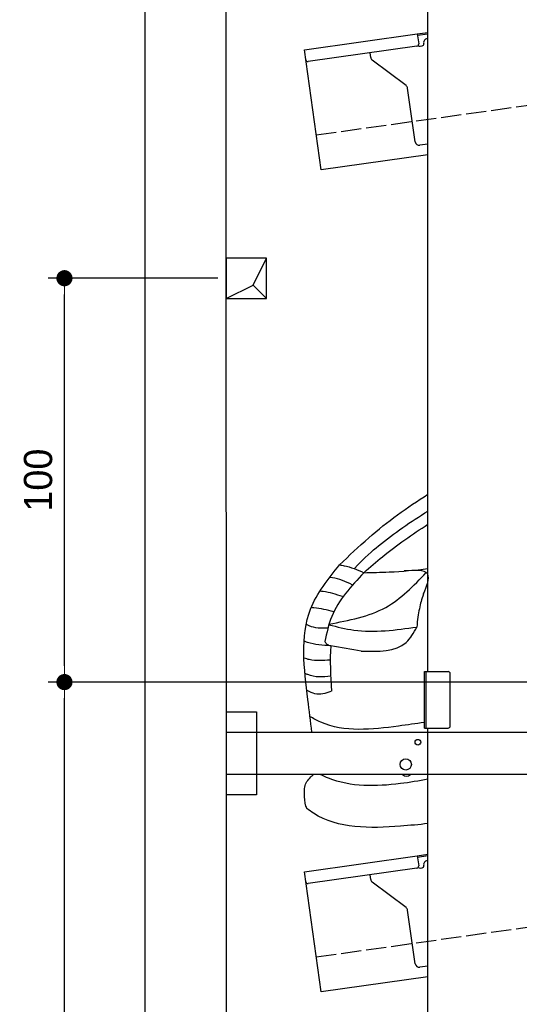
# Model space of a CAD drawing. Extents: x -311 to 6440, y -744 to 5824.
# Tile 2 of 8: x -311 to 926, y 1052 to 3490. Entities that reach past the tile are written whole.
import ezdxf

# ---------------------------------------------------------------- set-up
doc = ezdxf.new("R2010")
doc.units = 0
doc.header["$LTSCALE"] = 10
doc.header["$MEASUREMENT"] = 0
doc.linetypes.add('GEN3', pattern=[6.25, 5, -1.25])
doc.layers.get('0').update_dxf_attribs({"linetype": 'CONTINUOUS'})
doc.layers.get('DEFPOINTS').update_dxf_attribs({"linetype": 'CONTINUOUS'})
for name, color, linetype in [('3', 6, 'GEN3'), ('BREAKTHROUGH', 1, 'CONTINUOUS'), ('CAR', 1, 'CONTINUOUS'), ('SICHTBARE_KANTEN_DIN_', 7, 'CONTINUOUS')]:
    doc.layers.add(name, color=color, linetype=linetype)
doc.layers.add('AM_0', color=7, linetype='CONTINUOUS', lineweight=30)
doc.layers.add('AM_5', color=3, linetype='CONTINUOUS', lineweight=15)
doc.dimstyles.new('KLAUS_DXF', dxfattribs={"dimscale": 20, "dimtxt": 3.5, "dimasz": 2, "dimexe": 2, "dimexo": 1, "dimgap": 1.5, "dimtad": 1, "dimlfac": 0.1, "dimdsep": 46, "dimtxsty": 'STANDARD', "dimblk": 'DOT', "dimcen": 2, "dimclrd": 256, "dimclre": 256, "dimclrt": 2, "dimadec": 0, "dimazin": 0, "dimtfac": 1, "dimtmove": 2, "dimatfit": 3, "dimfxl": 1, "dimtolj": 1, "dimarcsym": 0})

# ---------------------------------------------------------------- blocks, each defined once
blk = doc.blocks.new('_DOT')
at = {"color": 0, "linetype": 'ByBlock'}
blk.add_line((-0.5, 0), (-1, 0), dxfattribs=at)
at = {"color": 0, "linetype": 'ByBlock', "const_width": 0.5}
blk.add_lwpolyline([(-0.25, 0, 1), (0.25, 0, 1)], format="xyb", close=True, dxfattribs=at)
blk = doc.blocks.new('*D8')
at = {"layer": 'AM_5', "lineweight": -2, "transparency": 16777216}
for p, q in [((5479.5, 1850), (-240.5, 1850)), ((-200.5, -160), (-200.5, 1810)), ((179.5, -200), (-240.5, -200))]:
    blk.add_line(p, q, dxfattribs=at)
at = {"layer": 'DEFPOINTS', "color": 0, "transparency": 16777216}
for p in [(-200.5, 1850), (5499.5, 1850), (199.5, -200)]:
    blk.add_point(p, dxfattribs=at)
at = {"layer": 'AM_5', "lineweight": -2, "transparency": 16777216, "xscale": 40, "yscale": 40, "zscale": 40}
for p, rotation in [((-200.5, 1850), 90), ((-200.5, -200), 270)]:
    blk.add_blockref('_DOT', p, dxfattribs=dict(at, rotation=rotation))
at = {"layer": 'AM_5', "color": 2, "transparency": 16777216, "insert": (-265.5, 825), "char_height": 70, "attachment_point": 5, "rotation": 90}
blk.add_mtext('\\A1;205', dxfattribs=at)
blk = doc.blocks.new('*D9')
at = {"layer": 'AM_5', "lineweight": -2, "transparency": 16777216}
for p, q in [((179.5, 2850), (-240.5, 2850)), ((-200.5, 1890), (-200.5, 2810)), ((5479.5, 1850), (-240.5, 1850))]:
    blk.add_line(p, q, dxfattribs=at)
at = {"layer": 'DEFPOINTS', "color": 0, "transparency": 16777216}
for p in [(-200.5, 2850), (199.5, 2850), (5499.5, 1850)]:
    blk.add_point(p, dxfattribs=at)
at = {"layer": 'AM_5', "lineweight": -2, "transparency": 16777216, "xscale": 40, "yscale": 40, "zscale": 40}
for p, rotation in [((-200.5, 2850), 90), ((-200.5, 1850), 270)]:
    blk.add_blockref('_DOT', p, dxfattribs=dict(at, rotation=rotation))
at = {"layer": 'AM_5', "color": 2, "transparency": 16777216, "insert": (-265.5, 2350), "char_height": 70, "attachment_point": 5, "rotation": 90}
blk.add_mtext('\\A1;100', dxfattribs=at)
blk = doc.blocks.new('Car Van')
at = {"layer": 'CAR'}
blk.add_ellipse((20380.2, 3799.5), major_axis=(-0.1, -50.8), ratio=0.500238, start_param=5.885343, end_param=6.683233, dxfattribs=at)
for points, knots in [([(20214.3, 4271.5), (20238.1, 4294.4), (20306.3, 4359.7), (20382.1, 4414.3), (20433.5, 4446.4)], [0, 0, 0, 0, 99.01122, 282.525902, 282.525902, 282.525902, 282.525902]), ([(20250.5, 4262.2), (20279.7, 4292.4), (20333.2, 4338.8), (20390.9, 4379), (20433.5, 4405.1)], [0, 0, 0, 0, 61.191082, 212.400599, 212.400599, 212.400599, 212.400599]), ([(20274.4, 4252.4), (20289.9, 4265.8), (20340.4, 4309.6), (20394.6, 4347.8), (20433.5, 4372.2)], [0, 0, 0, 0, 61.191082, 200.287904, 200.287904, 200.287904, 200.287904]), ([(20146, 3857.6), (20142.8, 3884.2), (20130.4, 3985.9), (20110.2, 4141.6), (20186.3, 4236.6), (20214.3, 4271.5)], [102.88586, 102.88586, 102.88586, 102.88586, 183.09991, 407.242491, 537.697964, 537.697964, 537.697964, 537.697964]), ([(20214.8, 4271.5), (20218.5, 4271), (20239.2, 4267.8), (20258.5, 4259.4), (20274.4, 4252.4)], [0, 0, 0, 0, 11.058748, 62.7292, 62.7292, 62.7292, 62.7292]), ([(20274.4, 4252.4), (20243.2, 4218.7), (20196.8, 4168.7), (20182.6, 4103.1), (20178, 4081.8)], [0, 0, 0, 0, 134.113244, 198.863456, 198.863456, 198.863456, 198.863456]), ([(20188.3, 4125.2), (20237.8, 4134.3), (20331.7, 4151.5), (20397.8, 4220), (20429.2, 4252.5)], [0, 0, 0, 0, 146.589383, 278.556341, 278.556341, 278.556341, 278.556341]), ([(20274.4, 4252.4), (20295.4, 4252.8), (20348.7, 4253.8), (20401.6, 4258.6), (20433.5, 4262.6)], [0, 0, 0, 0, 62.922164, 159.752377, 159.752377, 159.752377, 159.752377]), ([(20422.3, 4199.8), (20430.4, 4219.4), (20448.1, 4262.2), (20400.1, 4258.5), (20374.2, 4256.6)], [0, 0, 0, 0, 50.261015, 109.34861, 109.34861, 109.34861, 109.34861]), ([(20245.6, 4222.5), (20229.6, 4229.9), (20211.3, 4238.3), (20191.5, 4240.4), (20189, 4240.7)], [0, 0, 0, 0, 51.841966, 59.626213, 59.626213, 59.626213, 59.626213]), ([(20221.8, 4193.1), (20206, 4198.4), (20187.6, 4204.5), (20168.4, 4206.3), (20165.7, 4206.6)], [0, 0, 0, 0, 49.845493, 57.799057, 57.799057, 57.799057, 57.799057]), ([(20422.3, 4199.8), (20417.6, 4185), (20412.9, 4170.4), (20406.9, 4134.8), (20406, 4117.7)], [42.387721, 42.387721, 42.387721, 42.387721, 103.78676, 155.115105, 155.115105, 155.115105, 155.115105]), ([(20200, 4155.7), (20183.7, 4159.8), (20165.2, 4164.4), (20146.2, 4165.6), (20143.8, 4165.8)], [0, 0, 0, 0, 49.950236, 57.070608, 57.070608, 57.070608, 57.070608]), ([(20185.7, 4114.8), (20169.6, 4114.7), (20150.9, 4114.6), (20134.4, 4122.6), (20132.1, 4123.8)], [0, 0, 0, 0, 46.832425, 54.607177, 54.607177, 54.607177, 54.607177]), ([(20188.1, 4123.6), (20208.6, 4118.4), (20279.9, 4100.4), (20353.6, 4110.6), (20406.1, 4117.9)], [0, 0, 0, 0, 63.072856, 219.630486, 219.630486, 219.630486, 219.630486]), ([(20268.4, 4058.3), (20311, 4057), (20371, 4055.1), (20398.2, 4103.7), (20406.1, 4117.9)], [0, 0, 0, 0, 113.345743, 159.724118, 159.724118, 159.724118, 159.724118]), ([(20192.6, 4071.6), (20173, 4072.7), (20150.6, 4074), (20129.6, 4081.4), (20127, 4082.4)], [0, 0, 0, 0, 58.306737, 66.552342, 66.552342, 66.552342, 66.552342]), ([(20178, 4081.8), (20179.5, 4079.6), (20183, 4074.4), (20189.1, 4072.6), (20192.6, 4071.6)], [0, 0, 0, 0, 7.785315, 18.291548, 18.291548, 18.291548, 18.291548]), ([(20191.4, 4036.2), (20173.9, 4034.9), (20151.9, 4033.1), (20131, 4039.3), (20126.8, 4040.6)], [0, 0, 0, 0, 51.771152, 65.090699, 65.090699, 65.090699, 65.090699]), ([(20192.7, 3995.9), (20172.9, 3994.1), (20150.7, 3992.2), (20131.6, 4001.9), (20129.5, 4002.9)], [0, 0, 0, 0, 57.081248, 64.028558, 64.028558, 64.028558, 64.028558]), ([(20193.2, 3958), (20179.7, 3953.7), (20159, 3947.3), (20140.7, 3957.4), (20134.4, 3960.9)], [0, 0, 0, 0, 39.98906, 60.944602, 60.944602, 60.944602, 60.944602]), ([(20424.5, 3881.5), (20403.5, 3878.5), (20317.7, 3866.3), (20215.3, 3855.3), (20149.5, 3891.4), (20140.4, 3896.4)], [113.912784, 113.912784, 113.912784, 113.912784, 177.26422, 370.522965, 401.282956, 401.282956, 401.282956, 401.282956]), ([(20133.4, 3668.4), (20132.6, 3670.5), (20128.1, 3682.2), (20127.7, 3700.5), (20126.9, 3726.2), (20138, 3742.6), (20147.8, 3750.8), (20150.2, 3752.6)], [0, 0, 0, 0, 6.668808, 37.633719, 53.92976, 83.006518, 92.203416, 92.203416, 92.203416, 92.203416]), ([(20433.5, 3740.8), (20411, 3736.7), (20329.3, 3723.3), (20234.2, 3721.1), (20173.5, 3749.4), (20166.8, 3752.6)], [77.68835, 77.68835, 77.68835, 77.68835, 146.515463, 324.860687, 347.251757, 347.251757, 347.251757, 347.251757]), ([(20433.5, 3631.1), (20411.2, 3628.7), (20314.9, 3619.4), (20203.3, 3617.6), (20138.9, 3664.4), (20133.4, 3668.4)], [138.661944, 138.661944, 138.661944, 138.661944, 205.679389, 423.537531, 443.70981, 443.70981, 443.70981, 443.70981])]:
    blk.add_open_spline(points, degree=3, knots=knots, dxfattribs=at)
for points in [[(20192.6, 4071.6), (20190.1, 4035.2), (20192.4, 3997), (20194.6, 3958.9)], [(20268.4, 4058.3), (20243.1, 4062.7), (20217.8, 4067.2), (20192.6, 4071.6)]]:
    blk.add_open_spline(points, degree=3, dxfattribs=at)

msp = doc.modelspace()

# ---------------------------------------------------------------- linework, layer by layer
for p, q in [((-0.481, -499.995), (-0.481, 5500.005)), ((699.991, 1876.226), (699.991, 3646.226)), ((393.756, 3415.602), (673.507, 3454.919)), ((673.507, 3454.919), (699.991, 3458.641)), ((673.507, 3454.919), (676.986, 3430.162)), ((699.991, 3454.601), (674.063, 3450.957)), ((697.875, 3443.196), (699.991, 3443.493)), ((435.508, 3118.522), (393.756, 3415.602)), ((672.731, 3424.515), (402.883, 3386.59)), ((680.297, 3424.568), (685.248, 3425.264)), ((689.504, 3430.911), (689.364, 3431.901)), ((558.024, 3396.419), (556.374, 3408.162)), ((645.648, 3326.723), (561.909, 3389.825)), ((668.162, 3187.573), (649.533, 3320.128)), ((699.991, 3181.948), (679.456, 3179.062)), ((699.991, 3155.692), (435.508, 3118.522)), ((690.991, 1876.226), (749.991, 1876.226)), ((690.991, 1736.226), (690.991, 1876.226)), ((694.991, 1876.226), (694.991, 1736.226)), ((754.991, 1741.226), (754.991, 1871.226)), ((199.991, 1776.226), (274.991, 1776.226)), ((199.991, 1776.226), (274.991, 1776.226)), ((274.991, 1776.226), (274.991, 1571.226)), ((274.991, 1776.226), (274.991, 1571.226)), ((690.991, 1736.226), (749.991, 1736.226)), ((699.991, -193.774), (699.991, 1736.226)), ((199.991, 1726.226), (1039.968, 1726.226)), ((1039.968, 1621.226), (199.991, 1621.226)), ((274.991, 1571.226), (199.991, 1571.226)), ((274.991, 1571.226), (199.991, 1571.226)), ((393.756, 1380.602), (673.507, 1419.919)), ((673.507, 1419.919), (699.991, 1423.641)), ((673.507, 1419.919), (676.986, 1395.162)), ((699.991, 1419.601), (674.063, 1415.957)), ((680.297, 1389.568), (685.248, 1390.264)), ((689.504, 1395.911), (689.364, 1396.901)), ((435.508, 1083.522), (393.756, 1380.602)), ((672.731, 1389.515), (402.883, 1351.59)), ((558.024, 1361.419), (556.374, 1373.162)), ((645.648, 1291.723), (561.909, 1354.825)), ((668.162, 1152.573), (649.533, 1285.128)), ((699.991, 1146.948), (679.456, 1144.062)), ((699.991, 1120.692), (435.508, 1083.522))]:
    msp.add_line(p, q)
for centre, radius in [((674.991, 1701.226), 7), ((644.991, 1646.226), 14)]:
    msp.add_circle(centre, radius)
for centre, radius, start, end in [((699.267, 3433.293), 10, 98, 188), ((672.035, 3429.466), 5, 278, 8), ((679.601, 3429.519), 5, 221.236717, 278), ((684.552, 3430.215), 5, 278, 8), ((402.187, 3391.541), 5, 188, 278), ((567.927, 3397.811), 10, 188, 233), ((639.63, 3318.734), 10, 8, 53), ((678.065, 3188.965), 10, 188, 278), ((749.991, 1871.226), 5, 0, 90), ((749.991, 1741.226), 5, 270, 0), ((672.035, 1394.466), 5, 278, 8), ((679.601, 1394.519), 5, 221.236717, 278), ((684.552, 1395.215), 5, 278, 8), ((699.267, 1398.293), 10, 98, 188), ((402.187, 1356.541), 5, 188, 278), ((567.927, 1362.811), 10, 188, 233), ((639.63, 1283.736), 10, 8, 53), ((678.065, 1153.965), 10, 188, 278)]:
    msp.add_arc(centre, radius, start, end)
at = {"layer": '3'}
for p, q in [((423.4, 3204.675), (5430.808, 3908.42)), ((423.4, 1169.675), (5430.808, 1873.42))]:
    msp.add_line(p, q, dxfattribs=at)
at = {"layer": 'BREAKTHROUGH'}
for p, q in [((267.09, 2832.957), (299.717, 2900.005)), ((267.09, 2832.957), (299.717, 2900.005)), ((199.717, 2800.005), (267.09, 2832.957)), ((199.717, 2800.005), (267.09, 2832.957)), ((266.872, 2832.85), (299.717, 2800.005)), ((266.872, 2832.85), (299.717, 2800.005))]:
    msp.add_line(p, q, dxfattribs=at)
msp.add_lwpolyline([(299.717, 2900.005), (199.717, 2900.005), (199.717, 2800.005), (299.717, 2800.005)], close=True, dxfattribs=at)
msp.add_lwpolyline([(299.717, 2900.005), (199.717, 2900.005), (199.717, 2800.005), (299.717, 2800.005)], close=True, dxfattribs=at)
at = {"layer": 'SICHTBARE_KANTEN_DIN_'}
msp.add_line((199.486, 5300.005), (200.005, -200), dxfattribs=at)

# ---------------------------------------------------------------- block references
at = {"layer": 'AM_0'}
msp.add_blockref('Car Van', (-19733.518, -2131.485), dxfattribs=at)

# ---------------------------------------------------------------- dimensions: what is measured, and where the dimension line sits
at = {"layer": 'AM_5'}
for base, p1, p2, override, picture, middle in [((-200.481, 2850.005), (5499.51, 1850.005), (199.51, 2850.005), {"dimpost": '', "dimtol": 0, "dimlim": 0, "dimtp": 0, "dimtm": 0, "dimtfac": 1, "dimtdec": 2, "dimtolj": 1, "dimtzin": 7}, '*D9', (-265.481, 2350.005)), ((-200.481, 1850.005), (199.51, -199.995), (5499.51, 1850.005), {"dimtol": 0, "dimlim": 0, "dimtp": 0, "dimtm": 0, "dimtfac": 1, "dimtdec": 2, "dimtolj": 1, "dimtzin": 7}, '*D8', (-265.481, 825.005))]:
    dim = msp.add_linear_dim(base=base, p1=p1, p2=p2, angle=90, dimstyle='KLAUS_DXF', override=override, dxfattribs=at)
    dim.commit()
    dim.dimension.update_dxf_attribs({"geometry": picture, "text_midpoint": middle})

doc.saveas('drawing.dxf')
